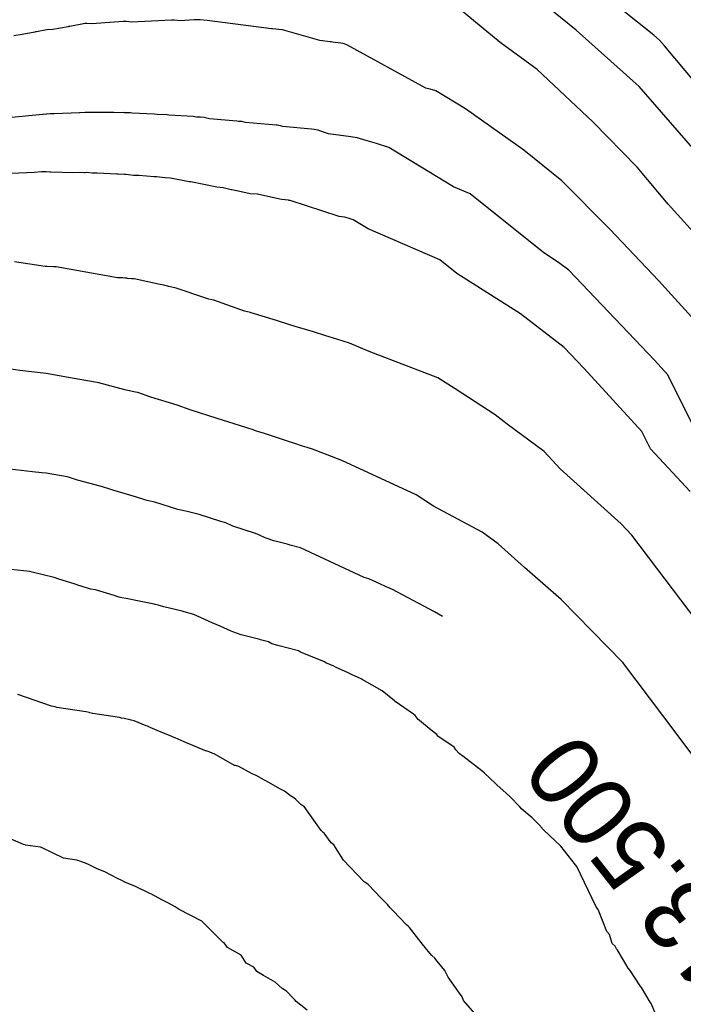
# Model space of a CAD drawing. Extents: x 158343 to 162498, y 431347 to 434500.
# Tile 241 of 248: x 159665 to 159682, y 434157 to 434182. Entities that reach past the tile are written whole.
import ezdxf

# ---------------------------------------------------------------- set-up
doc = ezdxf.new("R2010")
doc.units = 0
doc.header["$LTSCALE"] = 10
doc.header["$MEASUREMENT"] = 0
doc.layers.add('000_arcering', color=8, linetype='CONTINUOUS')
doc.layers.add('def. con-hoogtelijn (index)', color=8, linetype='CONTINUOUS')
doc.styles.add('Style-WORKING', font='WORKING.shx')

# ---------------------------------------------------------------- blocks, each defined once
blk = doc.blocks.new('bestaande hoogtelijnen')
at = {"layer": 'def. con-hoogtelijn (index)'}
for p, q in [((13.472, 114.819), (11.462, 116.425)), ((13.472, 114.819), (11.462, 116.425)), ((9.565, 114.63), (8.259, 115.71)), ((9.565, 114.63), (8.259, 115.71)), ((11.502, 114.945), (10.697, 115.588)), ((11.502, 114.945), (10.697, 115.588)), ((11.502, 114.945), (10.697, 115.588)), ((-1.82, 114.964), (-1.971, 114.958)), ((-1.82, 114.964), (-1.971, 114.958)), ((-1.82, 114.964), (-1.971, 114.958)), ((-1.429, 115.034), (-1.82, 114.964)), ((-1.429, 115.034), (-1.82, 114.964)), ((-1.429, 115.034), (-1.82, 114.964)), ((-1.416, 115.037), (-1.429, 115.034)), ((-1.416, 115.037), (-1.429, 115.034)), ((-1.416, 115.037), (-1.429, 115.034)), ((-1.385, 115.039), (-1.416, 115.037)), ((-1.385, 115.039), (-1.416, 115.037)), ((-1.385, 115.039), (-1.416, 115.037)), ((-0.992, 115.113), (-1.385, 115.039)), ((-0.992, 115.113), (-1.385, 115.039)), ((-0.992, 115.113), (-1.385, 115.039)), ((-0.957, 115.113), (-0.992, 115.113)), ((-0.957, 115.113), (-0.992, 115.113)), ((-0.957, 115.113), (-0.992, 115.113)), ((-0.823, 115.111), (-0.957, 115.113)), ((-0.823, 115.111), (-0.957, 115.113)), ((-0.823, 115.111), (-0.957, 115.113)), ((-0.028, 115.164), (-0.823, 115.111)), ((-0.028, 115.164), (-0.823, 115.111)), ((-0.028, 115.164), (-0.823, 115.111)), ((0.008, 115.164), (-0.028, 115.164)), ((0.008, 115.164), (-0.028, 115.164)), ((0.008, 115.164), (-0.028, 115.164)), ((0.045, 115.163), (0.008, 115.164)), ((0.045, 115.163), (0.008, 115.164)), ((0.045, 115.163), (0.008, 115.164)), ((0.183, 115.154), (0.045, 115.163)), ((0.183, 115.154), (0.045, 115.163)), ((0.183, 115.154), (0.045, 115.163)), ((1.205, 115.2), (0.183, 115.154)), ((1.205, 115.2), (0.183, 115.154)), ((1.205, 115.2), (0.183, 115.154)), ((1.267, 115.197), (1.205, 115.2)), ((1.267, 115.197), (1.205, 115.2)), ((1.267, 115.197), (1.205, 115.2)), ((1.421, 115.187), (1.267, 115.197)), ((1.421, 115.187), (1.267, 115.197)), ((1.421, 115.187), (1.267, 115.197)), ((1.777, 115.208), (1.421, 115.187)), ((1.777, 115.208), (1.421, 115.187)), ((1.777, 115.208), (1.421, 115.187)), ((1.88, 115.213), (1.777, 115.208)), ((1.88, 115.213), (1.777, 115.208)), ((1.88, 115.213), (1.777, 115.208)), ((1.905, 115.212), (1.88, 115.213)), ((1.905, 115.212), (1.88, 115.213)), ((1.905, 115.212), (1.88, 115.213)), ((1.928, 115.21), (1.905, 115.212)), ((1.928, 115.21), (1.905, 115.212)), ((1.928, 115.21), (1.905, 115.212)), ((2.106, 115.192), (1.928, 115.21)), ((2.106, 115.192), (1.928, 115.21)), ((2.106, 115.192), (1.928, 115.21)), ((3.745, 114.98), (2.106, 115.192)), ((3.745, 114.98), (2.106, 115.192)), ((3.745, 114.98), (2.106, 115.192)), ((3.771, 114.978), (3.745, 114.98)), ((3.771, 114.978), (3.745, 114.98)), ((3.771, 114.978), (3.745, 114.98)), ((4.019, 114.955), (3.771, 114.978)), ((4.019, 114.955), (3.771, 114.978)), ((4.019, 114.955), (3.771, 114.978)), ((-2.602, 114.84), (-2.808, 114.798)), ((-2.602, 114.84), (-2.808, 114.798)), ((-2.602, 114.84), (-2.808, 114.798)), ((-2.275, 114.899), (-2.602, 114.84)), ((-2.275, 114.899), (-2.602, 114.84)), ((-2.275, 114.899), (-2.602, 114.84)), ((-2.258, 114.901), (-2.275, 114.899)), ((-2.258, 114.901), (-2.275, 114.899)), ((-2.258, 114.901), (-2.275, 114.899)), ((-2.237, 114.903), (-2.258, 114.901)), ((-2.237, 114.903), (-2.258, 114.901)), ((-2.237, 114.903), (-2.258, 114.901)), ((-1.971, 114.958), (-2.237, 114.903)), ((-1.971, 114.958), (-2.237, 114.903)), ((-1.971, 114.958), (-2.237, 114.903)), ((4.027, 114.954), (4.019, 114.955)), ((4.027, 114.954), (4.019, 114.955)), ((4.027, 114.954), (4.019, 114.955)), ((4.973, 114.681), (4.027, 114.954)), ((4.973, 114.681), (4.027, 114.954)), ((4.973, 114.681), (4.027, 114.954)), ((13.104, 113.511), (11.502, 114.945)), ((13.104, 113.511), (11.502, 114.945)), ((13.104, 113.511), (11.502, 114.945)), ((13.618, 114.689), (13.472, 114.819)), ((13.618, 114.689), (13.472, 114.819)), ((5.237, 114.653), (4.973, 114.681)), ((5.237, 114.653), (4.973, 114.681)), ((5.237, 114.653), (4.973, 114.681)), ((5.263, 114.65), (5.237, 114.653)), ((5.263, 114.65), (5.237, 114.653)), ((5.263, 114.65), (5.237, 114.653)), ((5.297, 114.643), (5.263, 114.65)), ((5.297, 114.643), (5.263, 114.65)), ((5.297, 114.643), (5.263, 114.65)), ((5.506, 114.614), (5.297, 114.643)), ((5.506, 114.614), (5.297, 114.643)), ((5.506, 114.614), (5.297, 114.643)), ((5.565, 114.603), (5.506, 114.614)), ((5.565, 114.603), (5.506, 114.614)), ((5.565, 114.603), (5.506, 114.614)), ((5.661, 114.574), (5.565, 114.603)), ((5.661, 114.574), (5.565, 114.603)), ((5.661, 114.574), (5.565, 114.603)), ((7.676, 113.475), (5.661, 114.574)), ((7.676, 113.475), (5.661, 114.574)), ((7.676, 113.475), (5.661, 114.574)), ((10.504, 113.945), (9.565, 114.63)), ((10.504, 113.945), (9.565, 114.63)), ((13.742, 114.547), (13.618, 114.689)), ((13.742, 114.547), (13.618, 114.689)), ((17.839, 109.657), (13.742, 114.547)), ((17.839, 109.657), (13.742, 114.547)), ((11.922, 112.617), (10.504, 113.945)), ((11.922, 112.617), (10.504, 113.945)), ((7.784, 113.446), (7.676, 113.475)), ((7.784, 113.446), (7.676, 113.475)), ((7.784, 113.446), (7.676, 113.475)), ((14.465, 111.947), (13.104, 113.511)), ((14.465, 111.947), (13.104, 113.511)), ((14.465, 111.947), (13.104, 113.511)), ((7.926, 113.4), (7.784, 113.446)), ((7.926, 113.4), (7.784, 113.446)), ((7.926, 113.4), (7.784, 113.446)), ((8.678, 112.944), (7.926, 113.4)), ((8.678, 112.944), (7.926, 113.4)), ((8.678, 112.944), (7.926, 113.4)), ((-2.081, 112.803), (-2.86, 112.726)), ((-2.081, 112.803), (-2.86, 112.726)), ((-2.065, 112.803), (-2.081, 112.803)), ((-2.065, 112.803), (-2.081, 112.803)), ((-1.992, 112.812), (-2.065, 112.803)), ((-1.992, 112.812), (-2.065, 112.803)), ((-1.975, 112.811), (-1.992, 112.812)), ((-1.975, 112.811), (-1.992, 112.812)), ((-1.885, 112.817), (-1.975, 112.811)), ((-1.885, 112.817), (-1.975, 112.811)), ((-1.785, 112.814), (-1.885, 112.817)), ((-1.785, 112.814), (-1.885, 112.817)), ((-1.144, 112.845), (-1.785, 112.814)), ((-1.144, 112.845), (-1.785, 112.814)), ((-1.123, 112.844), (-1.144, 112.845)), ((-1.123, 112.844), (-1.144, 112.845)), ((-0.992, 112.853), (-1.123, 112.844)), ((-0.992, 112.853), (-1.123, 112.844)), ((-0.846, 112.855), (-0.992, 112.853)), ((-0.846, 112.855), (-0.992, 112.853)), ((-0.821, 112.853), (-0.846, 112.855)), ((-0.821, 112.853), (-0.846, 112.855)), ((-0.266, 112.85), (-0.821, 112.853)), ((-0.266, 112.85), (-0.821, 112.853)), ((-0.173, 112.846), (-0.266, 112.85)), ((-0.173, 112.846), (-0.266, 112.85)), ((-0.022, 112.848), (-0.173, 112.846)), ((-0.022, 112.848), (-0.173, 112.846)), ((0.008, 112.845), (-0.022, 112.848)), ((0.008, 112.845), (-0.022, 112.848)), ((0.161, 112.84), (0.008, 112.845)), ((0.161, 112.84), (0.008, 112.845)), ((0.197, 112.837), (0.161, 112.84)), ((0.197, 112.837), (0.161, 112.84)), ((0.761, 112.806), (0.197, 112.837)), ((0.761, 112.806), (0.197, 112.837)), ((0.835, 112.801), (0.761, 112.806)), ((0.835, 112.801), (0.761, 112.806)), ((1.091, 112.791), (0.835, 112.801)), ((1.091, 112.791), (0.835, 112.801)), ((1.134, 112.787), (1.091, 112.791)), ((1.134, 112.787), (1.091, 112.791)), ((1.749, 112.752), (1.134, 112.787)), ((1.749, 112.752), (1.134, 112.787)), ((1.841, 112.733), (1.749, 112.752)), ((1.841, 112.733), (1.749, 112.752)), ((1.941, 112.729), (1.841, 112.733)), ((1.941, 112.729), (1.841, 112.733)), ((2.034, 112.723), (1.941, 112.729)), ((2.034, 112.723), (1.941, 112.729)), ((2.166, 112.695), (2.034, 112.723)), ((2.166, 112.695), (2.034, 112.723)), ((10.162, 111.891), (8.678, 112.944)), ((10.162, 111.891), (8.678, 112.944)), ((10.162, 111.891), (8.678, 112.944)), ((2.866, 112.634), (2.166, 112.695)), ((2.866, 112.634), (2.166, 112.695)), ((2.907, 112.624), (2.866, 112.634)), ((2.907, 112.624), (2.866, 112.634)), ((2.99, 112.619), (2.907, 112.624)), ((2.99, 112.619), (2.907, 112.624)), ((3.048, 112.606), (2.99, 112.619)), ((3.048, 112.606), (2.99, 112.619)), ((3.085, 112.598), (3.048, 112.606)), ((3.085, 112.598), (3.048, 112.606)), ((3.864, 112.532), (3.085, 112.598)), ((3.864, 112.532), (3.085, 112.598)), ((3.89, 112.529), (3.864, 112.532)), ((3.89, 112.529), (3.864, 112.532)), ((4.011, 112.503), (3.89, 112.529)), ((4.011, 112.503), (3.89, 112.529)), ((4.023, 112.5), (4.011, 112.503)), ((4.023, 112.5), (4.011, 112.503)), ((4.76, 112.428), (4.023, 112.5)), ((4.76, 112.428), (4.023, 112.5)), ((13.048, 111.462), (11.922, 112.617)), ((13.048, 111.462), (11.922, 112.617)), ((4.832, 112.419), (4.76, 112.428)), ((4.832, 112.419), (4.76, 112.428)), ((4.926, 112.402), (4.832, 112.419)), ((4.926, 112.402), (4.832, 112.419)), ((5.199, 112.313), (4.926, 112.402)), ((5.199, 112.313), (4.926, 112.402)), ((5.767, 112.236), (5.199, 112.313)), ((5.767, 112.236), (5.199, 112.313)), ((5.925, 112.206), (5.767, 112.236)), ((5.925, 112.206), (5.767, 112.236)), ((6.181, 112.128), (5.925, 112.206)), ((6.181, 112.128), (5.925, 112.206)), ((6.421, 112.063), (6.181, 112.128)), ((6.421, 112.063), (6.181, 112.128)), ((6.735, 111.96), (6.421, 112.063)), ((6.735, 111.96), (6.421, 112.063)), ((8.378, 110.965), (6.735, 111.96)), ((8.378, 110.965), (6.735, 111.96)), ((11.132, 111.113), (10.162, 111.891)), ((11.132, 111.113), (10.162, 111.891)), ((11.132, 111.113), (10.162, 111.891)), ((13.837, 110.521), (13.048, 111.462)), ((13.837, 110.521), (13.048, 111.462)), ((-2.282, 111.322), (-2.875, 111.303)), ((-2.282, 111.322), (-2.875, 111.303)), ((-2.282, 111.322), (-2.875, 111.303)), ((-2.103, 111.34), (-2.282, 111.322)), ((-2.103, 111.34), (-2.282, 111.322)), ((-2.103, 111.34), (-2.282, 111.322)), ((-2.009, 111.34), (-2.103, 111.34)), ((-2.009, 111.34), (-2.103, 111.34)), ((-2.009, 111.34), (-2.103, 111.34)), ((-1.992, 111.342), (-2.009, 111.34)), ((-1.992, 111.342), (-2.009, 111.34)), ((-1.992, 111.342), (-2.009, 111.34)), ((-1.891, 111.336), (-1.992, 111.342)), ((-1.891, 111.336), (-1.992, 111.342)), ((-1.891, 111.336), (-1.992, 111.342)), ((-1.871, 111.337), (-1.891, 111.336)), ((-1.871, 111.337), (-1.891, 111.336)), ((-1.871, 111.337), (-1.891, 111.336)), ((-1.289, 111.319), (-1.871, 111.337)), ((-1.289, 111.319), (-1.871, 111.337)), ((-1.289, 111.319), (-1.871, 111.337)), ((-1.141, 111.326), (-1.289, 111.319)), ((-1.141, 111.326), (-1.289, 111.319)), ((-1.141, 111.326), (-1.289, 111.319)), ((-1.022, 111.319), (-1.141, 111.326)), ((-1.022, 111.319), (-1.141, 111.326)), ((-1.022, 111.319), (-1.141, 111.326)), ((-0.992, 111.321), (-1.022, 111.319)), ((-0.992, 111.321), (-1.022, 111.319)), ((-0.992, 111.321), (-1.022, 111.319)), ((-0.958, 111.322), (-0.992, 111.321)), ((-0.958, 111.322), (-0.992, 111.321)), ((-0.958, 111.322), (-0.992, 111.321)), ((-0.822, 111.311), (-0.958, 111.322)), ((-0.822, 111.311), (-0.958, 111.322)), ((-0.822, 111.311), (-0.958, 111.322)), ((-0.694, 111.311), (-0.822, 111.311)), ((-0.694, 111.311), (-0.822, 111.311)), ((-0.694, 111.311), (-0.822, 111.311)), ((-0.189, 111.285), (-0.694, 111.311)), ((-0.189, 111.285), (-0.694, 111.311)), ((-0.189, 111.285), (-0.694, 111.311)), ((-0.154, 111.286), (-0.189, 111.285)), ((-0.154, 111.286), (-0.189, 111.285)), ((-0.154, 111.286), (-0.189, 111.285)), ((0.008, 111.273), (-0.154, 111.286)), ((0.008, 111.273), (-0.154, 111.286)), ((0.008, 111.273), (-0.154, 111.286)), ((0.043, 111.272), (0.008, 111.273)), ((0.043, 111.272), (0.008, 111.273)), ((0.043, 111.272), (0.008, 111.273)), ((0.237, 111.253), (0.043, 111.272)), ((0.237, 111.253), (0.043, 111.272)), ((0.237, 111.253), (0.043, 111.272)), ((0.367, 111.246), (0.237, 111.253)), ((0.367, 111.246), (0.237, 111.253)), ((0.367, 111.246), (0.237, 111.253)), ((0.756, 111.218), (0.367, 111.246)), ((0.756, 111.218), (0.367, 111.246)), ((0.756, 111.218), (0.367, 111.246)), ((0.815, 111.216), (0.756, 111.218)), ((0.815, 111.216), (0.756, 111.218)), ((0.815, 111.216), (0.756, 111.218)), ((1.037, 111.193), (0.815, 111.216)), ((1.037, 111.193), (0.815, 111.216)), ((1.037, 111.193), (0.815, 111.216)), ((1.179, 111.185), (1.037, 111.193)), ((1.179, 111.185), (1.037, 111.193)), ((1.179, 111.185), (1.037, 111.193)), ((1.647, 111.092), (1.179, 111.185)), ((1.647, 111.092), (1.179, 111.185)), ((1.647, 111.092), (1.179, 111.185)), ((1.67, 111.091), (1.647, 111.092)), ((1.67, 111.091), (1.647, 111.092)), ((1.67, 111.091), (1.647, 111.092)), ((1.691, 111.089), (1.67, 111.091)), ((1.691, 111.089), (1.67, 111.091)), ((1.691, 111.089), (1.67, 111.091)), ((2.357, 110.949), (1.691, 111.089)), ((2.357, 110.949), (1.691, 111.089)), ((2.357, 110.949), (1.691, 111.089)), ((8.8, 110.783), (8.378, 110.965)), ((8.8, 110.783), (8.378, 110.965)), ((12.356, 109.881), (11.132, 111.113)), ((12.356, 109.881), (11.132, 111.113)), ((12.356, 109.881), (11.132, 111.113)), ((2.519, 110.935), (2.357, 110.949)), ((2.519, 110.935), (2.357, 110.949)), ((2.519, 110.935), (2.357, 110.949)), ((2.717, 110.888), (2.519, 110.935)), ((2.717, 110.888), (2.519, 110.935)), ((2.717, 110.888), (2.519, 110.935)), ((2.736, 110.887), (2.717, 110.888)), ((2.736, 110.887), (2.717, 110.888)), ((2.736, 110.887), (2.717, 110.888)), ((3.017, 110.824), (2.736, 110.887)), ((3.017, 110.824), (2.736, 110.887)), ((3.017, 110.824), (2.736, 110.887)), ((3.199, 110.787), (3.017, 110.824)), ((3.199, 110.787), (3.017, 110.824)), ((3.199, 110.787), (3.017, 110.824)), ((3.379, 110.772), (3.199, 110.787)), ((3.379, 110.772), (3.199, 110.787)), ((3.379, 110.772), (3.199, 110.787)), ((3.385, 110.771), (3.379, 110.772)), ((3.385, 110.771), (3.379, 110.772)), ((3.385, 110.771), (3.379, 110.772)), ((3.954, 110.647), (3.385, 110.771)), ((3.954, 110.647), (3.385, 110.771)), ((3.954, 110.647), (3.385, 110.771)), ((10.679, 109.278), (8.8, 110.783)), ((10.679, 109.278), (8.8, 110.783)), ((4.012, 110.635), (3.954, 110.647)), ((4.012, 110.635), (3.954, 110.647)), ((4.012, 110.635), (3.954, 110.647)), ((4.182, 110.618), (4.012, 110.635)), ((4.182, 110.618), (4.012, 110.635)), ((4.182, 110.618), (4.012, 110.635)), ((4.198, 110.616), (4.182, 110.618)), ((4.198, 110.616), (4.182, 110.618)), ((4.198, 110.616), (4.182, 110.618)), ((4.22, 110.612), (4.198, 110.616)), ((4.22, 110.612), (4.198, 110.616)), ((4.22, 110.612), (4.198, 110.616)), ((5.469, 110.204), (4.22, 110.612)), ((5.469, 110.204), (4.22, 110.612)), ((5.469, 110.204), (4.22, 110.612)), ((15.041, 109.187), (13.837, 110.521)), ((15.041, 109.187), (13.837, 110.521)), ((5.6, 110.186), (5.469, 110.204)), ((5.6, 110.186), (5.469, 110.204)), ((5.6, 110.186), (5.469, 110.204)), ((5.636, 110.179), (5.6, 110.186)), ((5.636, 110.179), (5.6, 110.186)), ((5.636, 110.179), (5.6, 110.186)), ((5.695, 110.161), (5.636, 110.179)), ((5.695, 110.161), (5.636, 110.179)), ((5.695, 110.161), (5.636, 110.179)), ((5.751, 110.146), (5.695, 110.161)), ((5.751, 110.146), (5.695, 110.161)), ((5.751, 110.146), (5.695, 110.161)), ((5.823, 110.122), (5.751, 110.146)), ((5.823, 110.122), (5.751, 110.146)), ((5.823, 110.122), (5.751, 110.146)), ((6.202, 109.892), (5.823, 110.122)), ((6.202, 109.892), (5.823, 110.122)), ((6.202, 109.892), (5.823, 110.122)), ((8.03, 109.106), (6.202, 109.892)), ((8.03, 109.106), (6.202, 109.892)), ((8.03, 109.106), (6.202, 109.892)), ((13.594, 108.58), (12.356, 109.881)), ((13.594, 108.58), (12.356, 109.881)), ((13.594, 108.58), (12.356, 109.881)), ((11.052, 109.04), (10.679, 109.278)), ((11.052, 109.04), (10.679, 109.278)), ((-2.018, 108.934), (-2.796, 109.054)), ((-2.018, 108.934), (-2.796, 109.054)), ((8.464, 108.759), (8.03, 109.106)), ((8.464, 108.759), (8.03, 109.106)), ((8.464, 108.759), (8.03, 109.106)), ((11.308, 108.843), (11.052, 109.04)), ((11.308, 108.843), (11.052, 109.04)), ((-1.992, 108.934), (-2.018, 108.934)), ((-1.992, 108.934), (-2.018, 108.934)), ((-1.964, 108.932), (-1.992, 108.934)), ((-1.964, 108.932), (-1.992, 108.934)), ((-1.803, 108.927), (-1.964, 108.932)), ((-1.803, 108.927), (-1.964, 108.932)), ((-1.77, 108.925), (-1.803, 108.927)), ((-1.77, 108.925), (-1.803, 108.927)), ((-1.732, 108.923), (-1.77, 108.925)), ((-1.732, 108.923), (-1.77, 108.925)), ((-0.174, 108.65), (-1.732, 108.923)), ((-0.174, 108.65), (-1.732, 108.923)), ((10.082, 107.729), (8.464, 108.759)), ((10.082, 107.729), (8.464, 108.759)), ((10.082, 107.729), (8.464, 108.759)), ((13.487, 106.552), (11.308, 108.843)), ((13.487, 106.552), (11.308, 108.843)), ((-0.034, 108.643), (-0.174, 108.65)), ((-0.034, 108.643), (-0.174, 108.65)), ((0.011, 108.64), (-0.034, 108.643)), ((0.011, 108.64), (-0.034, 108.643)), ((0.064, 108.635), (0.011, 108.64)), ((0.064, 108.635), (0.011, 108.64)), ((0.079, 108.632), (0.064, 108.635)), ((0.079, 108.632), (0.064, 108.635)), ((0.186, 108.624), (0.079, 108.632)), ((0.186, 108.624), (0.079, 108.632)), ((0.248, 108.618), (0.186, 108.624)), ((0.248, 108.618), (0.186, 108.624)), ((0.874, 108.483), (0.248, 108.618)), ((0.874, 108.483), (0.248, 108.618)), ((1.003, 108.458), (0.874, 108.483)), ((1.003, 108.458), (0.874, 108.483)), ((1.137, 108.425), (1.003, 108.458)), ((1.137, 108.425), (1.003, 108.458)), ((14.675, 107.383), (13.594, 108.58)), ((14.675, 107.383), (13.594, 108.58)), ((14.675, 107.383), (13.594, 108.58)), ((1.321, 108.387), (1.137, 108.425)), ((1.321, 108.387), (1.137, 108.425)), ((2.098, 108.117), (1.321, 108.387)), ((2.098, 108.117), (1.321, 108.387)), ((2.153, 108.104), (2.098, 108.117)), ((2.153, 108.104), (2.098, 108.117)), ((2.23, 108.087), (2.153, 108.104)), ((2.23, 108.087), (2.153, 108.104)), ((2.28, 108.077), (2.23, 108.087)), ((2.28, 108.077), (2.23, 108.087)), ((3.058, 107.798), (2.28, 108.077)), ((3.058, 107.798), (2.28, 108.077)), ((3.214, 107.763), (3.058, 107.798)), ((3.214, 107.763), (3.058, 107.798)), ((3.23, 107.76), (3.214, 107.763)), ((3.23, 107.76), (3.214, 107.763)), ((3.873, 107.563), (3.23, 107.76)), ((3.873, 107.563), (3.23, 107.76)), ((11.191, 106.873), (10.082, 107.729)), ((11.191, 106.873), (10.082, 107.729)), ((11.191, 106.873), (10.082, 107.729)), ((4.215, 107.451), (3.873, 107.563)), ((4.215, 107.451), (3.873, 107.563)), ((4.351, 107.407), (4.215, 107.451)), ((4.351, 107.407), (4.215, 107.451)), ((4.607, 107.329), (4.351, 107.407)), ((4.607, 107.329), (4.351, 107.407)), ((4.812, 107.269), (4.607, 107.329)), ((4.812, 107.269), (4.607, 107.329)), ((5.128, 107.169), (4.812, 107.269)), ((5.128, 107.169), (4.812, 107.269)), ((5.408, 107.087), (5.128, 107.169)), ((5.408, 107.087), (5.128, 107.169)), ((5.729, 106.985), (5.408, 107.087)), ((5.729, 106.985), (5.408, 107.087)), ((6.229, 106.77), (5.729, 106.985)), ((6.229, 106.77), (5.729, 106.985)), ((7.974, 106.106), (6.229, 106.77)), ((7.974, 106.106), (6.229, 106.77)), ((11.694, 106.345), (11.191, 106.873)), ((11.694, 106.345), (11.191, 106.873)), ((11.694, 106.345), (11.191, 106.873)), ((13.827, 106.181), (13.487, 106.552)), ((13.827, 106.181), (13.487, 106.552)), ((-2.659, 106.286), (-2.992, 106.337)), ((-2.659, 106.286), (-2.992, 106.337)), ((-2.659, 106.286), (-2.992, 106.337)), ((-1.992, 106.21), (-2.659, 106.286)), ((-1.992, 106.21), (-2.659, 106.286)), ((-1.992, 106.21), (-2.659, 106.286)), ((-1.324, 106.094), (-1.992, 106.21)), ((-1.324, 106.094), (-1.992, 106.21)), ((-1.324, 106.094), (-1.992, 106.21)), ((13.168, 104.739), (11.694, 106.345)), ((13.168, 104.739), (11.694, 106.345)), ((13.168, 104.739), (11.694, 106.345)), ((-0.694, 105.983), (-1.324, 106.094)), ((-0.694, 105.983), (-1.324, 106.094)), ((-0.694, 105.983), (-1.324, 106.094)), ((-0.657, 105.976), (-0.694, 105.983)), ((-0.657, 105.976), (-0.694, 105.983)), ((-0.657, 105.976), (-0.694, 105.983)), ((-0.651, 105.975), (-0.657, 105.976)), ((-0.651, 105.975), (-0.657, 105.976)), ((-0.651, 105.975), (-0.657, 105.976)), ((0.016, 105.798), (-0.651, 105.975)), ((0.016, 105.798), (-0.651, 105.975)), ((0.016, 105.798), (-0.651, 105.975)), ((8.416, 105.824), (7.974, 106.106)), ((8.416, 105.824), (7.974, 106.106)), ((14.787, 104.251), (13.827, 106.181)), ((14.787, 104.251), (13.827, 106.181)), ((0.284, 105.74), (0.016, 105.798)), ((0.284, 105.74), (0.016, 105.798)), ((0.284, 105.74), (0.016, 105.798)), ((0.341, 105.726), (0.284, 105.74)), ((0.341, 105.726), (0.284, 105.74)), ((0.341, 105.726), (0.284, 105.74)), ((0.675, 105.611), (0.341, 105.726)), ((0.675, 105.611), (0.341, 105.726)), ((0.675, 105.611), (0.341, 105.726)), ((9.439, 105.162), (8.416, 105.824)), ((9.439, 105.162), (8.416, 105.824)), ((1.341, 105.409), (0.675, 105.611)), ((1.341, 105.409), (0.675, 105.611)), ((1.341, 105.409), (0.675, 105.611)), ((1.675, 105.289), (1.341, 105.409)), ((1.675, 105.289), (1.341, 105.409)), ((1.675, 105.289), (1.341, 105.409)), ((2.362, 105.066), (1.675, 105.289)), ((2.362, 105.066), (1.675, 105.289)), ((2.362, 105.066), (1.675, 105.289)), ((2.637, 104.981), (2.362, 105.066)), ((2.637, 104.981), (2.362, 105.066)), ((2.637, 104.981), (2.362, 105.066)), ((3.283, 104.776), (2.637, 104.981)), ((3.283, 104.776), (2.637, 104.981)), ((3.283, 104.776), (2.637, 104.981)), ((9.742, 104.928), (9.439, 105.162)), ((9.742, 104.928), (9.439, 105.162)), ((3.341, 104.757), (3.283, 104.776)), ((3.341, 104.757), (3.283, 104.776)), ((3.341, 104.757), (3.283, 104.776)), ((3.452, 104.724), (3.341, 104.757)), ((3.452, 104.724), (3.341, 104.757)), ((3.452, 104.724), (3.341, 104.757)), ((3.539, 104.698), (3.452, 104.724)), ((3.539, 104.698), (3.452, 104.724)), ((3.539, 104.698), (3.452, 104.724)), ((4.206, 104.475), (3.539, 104.698)), ((4.206, 104.475), (3.539, 104.698)), ((4.206, 104.475), (3.539, 104.698)), ((10.686, 104.229), (9.742, 104.928)), ((10.686, 104.229), (9.742, 104.928)), ((13.389, 104.294), (13.168, 104.739)), ((13.389, 104.294), (13.168, 104.739)), ((13.389, 104.294), (13.168, 104.739)), ((4.341, 104.432), (4.206, 104.475)), ((4.341, 104.432), (4.206, 104.475)), ((4.341, 104.432), (4.206, 104.475)), ((4.533, 104.365), (4.341, 104.432)), ((4.533, 104.365), (4.341, 104.432)), ((4.533, 104.365), (4.341, 104.432)), ((4.653, 104.33), (4.533, 104.365)), ((4.653, 104.33), (4.533, 104.365)), ((4.653, 104.33), (4.533, 104.365)), ((4.79, 104.286), (4.653, 104.33)), ((4.79, 104.286), (4.653, 104.33)), ((4.79, 104.286), (4.653, 104.33)), ((5.538, 104.001), (4.79, 104.286)), ((5.538, 104.001), (4.79, 104.286)), ((5.538, 104.001), (4.79, 104.286)), ((11.089, 103.79), (10.686, 104.229)), ((11.089, 103.79), (10.686, 104.229)), ((14.4, 103.208), (13.389, 104.294)), ((14.4, 103.208), (13.389, 104.294)), ((14.4, 103.208), (13.389, 104.294)), ((7.428, 103.123), (5.538, 104.001)), ((7.428, 103.123), (5.538, 104.001)), ((7.428, 103.123), (5.538, 104.001)), ((-2.338, 103.714), (-2.909, 103.779)), ((-2.338, 103.714), (-2.909, 103.779)), ((-2.098, 103.69), (-2.338, 103.714)), ((-2.098, 103.69), (-2.338, 103.714)), ((12.646, 102.386), (11.089, 103.79)), ((12.646, 102.386), (11.089, 103.79)), ((-1.992, 103.676), (-2.098, 103.69)), ((-1.992, 103.676), (-2.098, 103.69)), ((-1.452, 103.582), (-1.992, 103.676)), ((-1.452, 103.582), (-1.992, 103.676)), ((-1.42, 103.576), (-1.452, 103.582)), ((-1.42, 103.576), (-1.452, 103.582)), ((-1.245, 103.52), (-1.42, 103.576)), ((-1.245, 103.52), (-1.42, 103.576)), ((-1.187, 103.501), (-1.245, 103.52)), ((-1.187, 103.501), (-1.245, 103.52)), ((-0.615, 103.349), (-1.187, 103.501)), ((-0.615, 103.349), (-1.187, 103.501)), ((-0.42, 103.289), (-0.615, 103.349)), ((-0.42, 103.289), (-0.615, 103.349)), ((-0.289, 103.247), (-0.42, 103.289)), ((-0.289, 103.247), (-0.42, 103.289)), ((0.283, 103.074), (-0.289, 103.247)), ((0.283, 103.074), (-0.289, 103.247)), ((0.519, 103.002), (0.283, 103.074)), ((0.519, 103.002), (0.283, 103.074)), ((0.58, 102.983), (0.519, 103.002)), ((0.58, 102.983), (0.519, 103.002)), ((0.613, 102.975), (0.58, 102.983)), ((0.613, 102.975), (0.58, 102.983)), ((0.777, 102.942), (0.613, 102.975)), ((0.777, 102.942), (0.613, 102.975)), ((1.366, 102.751), (0.777, 102.942)), ((1.366, 102.751), (0.777, 102.942)), ((7.866, 102.839), (7.428, 103.123)), ((7.866, 102.839), (7.428, 103.123)), ((7.866, 102.839), (7.428, 103.123)), ((1.556, 102.709), (1.366, 102.751)), ((1.556, 102.709), (1.366, 102.751)), ((1.597, 102.699), (1.556, 102.709)), ((1.597, 102.699), (1.556, 102.709)), ((1.666, 102.682), (1.597, 102.699)), ((1.666, 102.682), (1.597, 102.699)), ((9.109, 102.175), (7.866, 102.839)), ((9.109, 102.175), (7.866, 102.839)), ((9.109, 102.175), (7.866, 102.839)), ((1.902, 102.627), (1.666, 102.682)), ((1.902, 102.627), (1.666, 102.682)), ((2.456, 102.451), (1.902, 102.627)), ((2.456, 102.451), (1.902, 102.627)), ((2.58, 102.417), (2.456, 102.451)), ((2.58, 102.417), (2.456, 102.451)), ((2.764, 102.331), (2.58, 102.417)), ((2.764, 102.331), (2.58, 102.417)), ((3.336, 102.139), (2.764, 102.331)), ((3.336, 102.139), (2.764, 102.331)), ((12.91, 102.102), (12.646, 102.386)), ((12.91, 102.102), (12.646, 102.386)), ((3.438, 102.096), (3.336, 102.139)), ((3.438, 102.096), (3.336, 102.139)), ((3.58, 102.033), (3.438, 102.096)), ((3.58, 102.033), (3.438, 102.096)), ((3.639, 102.014), (3.58, 102.033)), ((3.639, 102.014), (3.58, 102.033)), ((3.803, 101.957), (3.639, 102.014)), ((3.803, 101.957), (3.639, 102.014)), ((4.044, 101.897), (3.803, 101.957)), ((4.044, 101.897), (3.803, 101.957)), ((9.513, 101.876), (9.109, 102.175)), ((9.513, 101.876), (9.109, 102.175)), ((9.513, 101.876), (9.109, 102.175)), ((15.293, 98.956), (12.91, 102.102)), ((15.293, 98.956), (12.91, 102.102)), ((4.146, 101.871), (4.044, 101.897)), ((4.146, 101.871), (4.044, 101.897)), ((4.22, 101.85), (4.146, 101.871)), ((4.22, 101.85), (4.146, 101.871)), ((4.483, 101.78), (4.22, 101.85)), ((4.483, 101.78), (4.22, 101.85)), ((6.103, 101.027), (4.483, 101.78)), ((6.103, 101.027), (4.483, 101.78)), ((10.18, 101.274), (9.513, 101.876)), ((10.18, 101.274), (9.513, 101.876)), ((10.18, 101.274), (9.513, 101.876)), ((-2.404, 101.178), (-2.885, 101.225)), ((-2.404, 101.178), (-2.885, 101.225)), ((-2.404, 101.178), (-2.885, 101.225)), ((11.118, 100.462), (10.18, 101.274)), ((11.118, 100.462), (10.18, 101.274)), ((11.118, 100.462), (10.18, 101.274)), ((-2.346, 101.159), (-2.404, 101.178)), ((-2.346, 101.159), (-2.404, 101.178)), ((-2.346, 101.159), (-2.404, 101.178)), ((-1.784, 101.02), (-2.346, 101.159)), ((-1.784, 101.02), (-2.346, 101.159)), ((-1.784, 101.02), (-2.346, 101.159)), ((-1.667, 100.981), (-1.784, 101.02)), ((-1.667, 100.981), (-1.784, 101.02)), ((-1.667, 100.981), (-1.784, 101.02)), ((-1.278, 100.863), (-1.667, 100.981)), ((-1.278, 100.863), (-1.667, 100.981)), ((-1.278, 100.863), (-1.667, 100.981)), ((6.221, 100.992), (6.103, 101.027)), ((6.221, 100.992), (6.103, 101.027)), ((6.406, 100.901), (6.221, 100.992)), ((6.406, 100.901), (6.221, 100.992)), ((-1.135, 100.814), (-1.278, 100.863)), ((-1.135, 100.814), (-1.278, 100.863)), ((-1.135, 100.814), (-1.278, 100.863)), ((-1.12, 100.811), (-1.135, 100.814)), ((-1.12, 100.811), (-1.135, 100.814)), ((-1.12, 100.811), (-1.135, 100.814)), ((-0.857, 100.725), (-1.12, 100.811)), ((-0.857, 100.725), (-1.12, 100.811)), ((-0.857, 100.725), (-1.12, 100.811)), ((-0.732, 100.707), (-0.857, 100.725)), ((-0.732, 100.707), (-0.857, 100.725)), ((-0.732, 100.707), (-0.857, 100.725)), ((-0.259, 100.563), (-0.732, 100.707)), ((-0.259, 100.563), (-0.732, 100.707)), ((-0.259, 100.563), (-0.732, 100.707)), ((6.506, 100.859), (6.406, 100.901)), ((6.506, 100.859), (6.406, 100.901)), ((6.649, 100.795), (6.506, 100.859)), ((6.649, 100.795), (6.506, 100.859)), ((6.702, 100.769), (6.649, 100.795)), ((6.702, 100.769), (6.649, 100.795)), ((6.824, 100.716), (6.702, 100.769)), ((6.824, 100.716), (6.702, 100.769)), ((7.889, 100.147), (6.824, 100.716)), ((7.889, 100.147), (6.824, 100.716)), ((-0.139, 100.526), (-0.259, 100.563)), ((-0.139, 100.526), (-0.259, 100.563)), ((-0.139, 100.526), (-0.259, 100.563)), ((-0.129, 100.524), (-0.139, 100.526)), ((-0.129, 100.524), (-0.139, 100.526)), ((-0.129, 100.524), (-0.139, 100.526)), ((-0.062, 100.508), (-0.129, 100.524)), ((-0.062, 100.508), (-0.129, 100.524)), ((-0.062, 100.508), (-0.129, 100.524)), ((0.051, 100.49), (-0.062, 100.508)), ((0.051, 100.49), (-0.062, 100.508)), ((0.051, 100.49), (-0.062, 100.508)), ((0.379, 100.424), (0.051, 100.49)), ((0.379, 100.424), (0.051, 100.49)), ((0.379, 100.424), (0.051, 100.49)), ((12.682, 98.859), (11.118, 100.462)), ((12.682, 98.859), (11.118, 100.462)), ((12.682, 98.859), (11.118, 100.462)), ((0.759, 100.341), (0.379, 100.424)), ((0.759, 100.341), (0.379, 100.424)), ((0.759, 100.341), (0.379, 100.424)), ((0.782, 100.336), (0.759, 100.341)), ((0.782, 100.336), (0.759, 100.341)), ((0.782, 100.336), (0.759, 100.341)), ((0.865, 100.316), (0.782, 100.336)), ((0.865, 100.316), (0.782, 100.336)), ((0.865, 100.316), (0.782, 100.336)), ((1.003, 100.281), (0.865, 100.316)), ((1.003, 100.281), (0.865, 100.316)), ((1.003, 100.281), (0.865, 100.316)), ((1.475, 100.171), (1.003, 100.281)), ((1.475, 100.171), (1.003, 100.281)), ((1.475, 100.171), (1.003, 100.281)), ((1.525, 100.15), (1.475, 100.171)), ((1.525, 100.15), (1.475, 100.171)), ((1.525, 100.15), (1.475, 100.171)), ((1.772, 100.082), (1.525, 100.15)), ((1.772, 100.082), (1.525, 100.15)), ((1.772, 100.082), (1.525, 100.15)), ((2.142, 99.91), (1.772, 100.082)), ((2.142, 99.91), (1.772, 100.082)), ((2.142, 99.91), (1.772, 100.082)), ((8.097, 100.028), (7.889, 100.147)), ((8.097, 100.028), (7.889, 100.147)), ((2.172, 99.897), (2.142, 99.91)), ((2.172, 99.897), (2.142, 99.91)), ((2.172, 99.897), (2.142, 99.91)), ((2.235, 99.871), (2.172, 99.897)), ((2.235, 99.871), (2.172, 99.897)), ((2.235, 99.871), (2.172, 99.897)), ((2.44, 99.784), (2.235, 99.871)), ((2.44, 99.784), (2.235, 99.871)), ((2.44, 99.784), (2.235, 99.871)), ((2.722, 99.659), (2.44, 99.784)), ((2.722, 99.659), (2.44, 99.784)), ((2.722, 99.659), (2.44, 99.784)), ((2.76, 99.643), (2.722, 99.659)), ((2.76, 99.643), (2.722, 99.659)), ((2.76, 99.643), (2.722, 99.659)), ((2.851, 99.605), (2.76, 99.643)), ((2.851, 99.605), (2.76, 99.643)), ((2.851, 99.605), (2.76, 99.643)), ((2.97, 99.566), (2.851, 99.605)), ((2.97, 99.566), (2.851, 99.605)), ((2.97, 99.566), (2.851, 99.605)), ((3.452, 99.447), (2.97, 99.566)), ((3.452, 99.447), (2.97, 99.566)), ((3.452, 99.447), (2.97, 99.566)), ((3.467, 99.44), (3.452, 99.447)), ((3.467, 99.44), (3.452, 99.447)), ((3.467, 99.44), (3.452, 99.447)), ((3.669, 99.387), (3.467, 99.44)), ((3.669, 99.387), (3.467, 99.44)), ((3.669, 99.387), (3.467, 99.44)), ((3.756, 99.338), (3.669, 99.387)), ((3.756, 99.338), (3.669, 99.387)), ((3.756, 99.338), (3.669, 99.387)), ((3.904, 99.297), (3.756, 99.338)), ((3.904, 99.297), (3.756, 99.338)), ((3.904, 99.297), (3.756, 99.338)), ((4.431, 99.156), (3.904, 99.297)), ((4.431, 99.156), (3.904, 99.297)), ((4.431, 99.156), (3.904, 99.297)), ((4.487, 99.125), (4.431, 99.156)), ((4.487, 99.125), (4.431, 99.156)), ((4.487, 99.125), (4.431, 99.156)), ((5.093, 98.874), (4.487, 99.125)), ((5.093, 98.874), (4.487, 99.125)), ((5.093, 98.874), (4.487, 99.125)), ((5.128, 98.853), (5.093, 98.874)), ((5.128, 98.853), (5.093, 98.874)), ((5.128, 98.853), (5.093, 98.874)), ((5.329, 98.768), (5.128, 98.853)), ((5.329, 98.768), (5.128, 98.853)), ((5.329, 98.768), (5.128, 98.853)), ((5.391, 98.733), (5.329, 98.768)), ((5.391, 98.733), (5.329, 98.768)), ((5.391, 98.733), (5.329, 98.768)), ((5.677, 98.605), (5.391, 98.733)), ((5.677, 98.605), (5.391, 98.733)), ((5.677, 98.605), (5.391, 98.733)), ((13.703, 97.511), (12.682, 98.859)), ((13.703, 97.511), (12.682, 98.859)), ((13.703, 97.511), (12.682, 98.859)), ((5.783, 98.553), (5.677, 98.605)), ((5.783, 98.553), (5.677, 98.605)), ((5.783, 98.553), (5.677, 98.605)), ((6.027, 98.447), (5.783, 98.553)), ((6.027, 98.447), (5.783, 98.553)), ((6.027, 98.447), (5.783, 98.553)), ((6.052, 98.427), (6.027, 98.447)), ((6.052, 98.427), (6.027, 98.447)), ((6.052, 98.427), (6.027, 98.447)), ((6.559, 98.137), (6.052, 98.427)), ((6.559, 98.137), (6.052, 98.427)), ((6.559, 98.137), (6.052, 98.427)), ((-1.849, 97.751), (-2.706, 98.046)), ((-1.849, 97.751), (-2.706, 98.046)), ((6.876, 97.887), (6.559, 98.137)), ((6.876, 97.887), (6.559, 98.137)), ((6.876, 97.887), (6.559, 98.137)), ((-1.763, 97.734), (-1.849, 97.751)), ((-1.763, 97.734), (-1.849, 97.751)), ((-1.719, 97.72), (-1.763, 97.734)), ((-1.719, 97.72), (-1.763, 97.734)), ((-0.973, 97.609), (-1.719, 97.72)), ((-0.973, 97.609), (-1.719, 97.72)), ((6.896, 97.866), (6.876, 97.887)), ((6.896, 97.866), (6.876, 97.887)), ((6.896, 97.866), (6.876, 97.887)), ((7.362, 97.549), (6.896, 97.866)), ((7.362, 97.549), (6.896, 97.866)), ((7.362, 97.549), (6.896, 97.866)), ((-0.894, 97.586), (-0.973, 97.609)), ((-0.894, 97.586), (-0.973, 97.609)), ((-0.874, 97.579), (-0.894, 97.586)), ((-0.874, 97.579), (-0.894, 97.586)), ((-0.813, 97.568), (-0.874, 97.579)), ((-0.813, 97.568), (-0.874, 97.579)), ((-0.802, 97.565), (-0.813, 97.568)), ((-0.802, 97.565), (-0.813, 97.568)), ((-0.123, 97.459), (-0.802, 97.565)), ((-0.123, 97.459), (-0.802, 97.565)), ((-0.069, 97.448), (-0.123, 97.459)), ((-0.069, 97.448), (-0.123, 97.459)), ((-0.005, 97.434), (-0.069, 97.448)), ((-0.005, 97.434), (-0.069, 97.448)), ((0.137, 97.404), (-0.005, 97.434)), ((0.137, 97.404), (-0.005, 97.434)), ((7.403, 97.515), (7.362, 97.549)), ((7.403, 97.515), (7.362, 97.549)), ((7.403, 97.515), (7.362, 97.549)), ((7.475, 97.414), (7.403, 97.515)), ((7.475, 97.414), (7.403, 97.515)), ((7.475, 97.414), (7.403, 97.515)), ((14.782, 96.082), (13.703, 97.511)), ((14.782, 96.082), (13.703, 97.511)), ((14.782, 96.082), (13.703, 97.511)), ((0.151, 97.401), (0.137, 97.404)), ((0.151, 97.401), (0.137, 97.404)), ((0.174, 97.395), (0.151, 97.401)), ((0.174, 97.395), (0.151, 97.401)), ((0.253, 97.377), (0.174, 97.395)), ((0.253, 97.377), (0.174, 97.395)), ((0.553, 97.249), (0.253, 97.377)), ((0.553, 97.249), (0.253, 97.377)), ((0.594, 97.238), (0.553, 97.249)), ((0.594, 97.238), (0.553, 97.249)), ((0.655, 97.209), (0.594, 97.238)), ((0.655, 97.209), (0.594, 97.238)), ((0.834, 97.13), (0.655, 97.209)), ((0.834, 97.13), (0.655, 97.209)), ((7.509, 97.389), (7.475, 97.414)), ((7.509, 97.389), (7.475, 97.414)), ((7.509, 97.389), (7.475, 97.414)), ((7.812, 97.144), (7.509, 97.389)), ((7.812, 97.144), (7.509, 97.389)), ((7.812, 97.144), (7.509, 97.389)), ((1.213, 96.977), (0.834, 97.13)), ((1.213, 96.977), (0.834, 97.13)), ((1.247, 96.963), (1.213, 96.977)), ((1.247, 96.963), (1.213, 96.977)), ((1.294, 96.942), (1.247, 96.963)), ((1.294, 96.942), (1.247, 96.963)), ((1.519, 96.842), (1.294, 96.942)), ((1.519, 96.842), (1.294, 96.942)), ((7.95, 97.031), (7.812, 97.144)), ((7.95, 97.031), (7.812, 97.144)), ((7.95, 97.031), (7.812, 97.144)), ((7.979, 96.989), (7.95, 97.031)), ((7.979, 96.989), (7.95, 97.031)), ((7.979, 96.989), (7.95, 97.031)), ((8.395, 96.704), (7.979, 96.989)), ((8.395, 96.704), (7.979, 96.989)), ((8.395, 96.704), (7.979, 96.989)), ((2.063, 96.616), (1.519, 96.842)), ((2.063, 96.616), (1.519, 96.842)), ((8.437, 96.638), (8.395, 96.704)), ((8.437, 96.638), (8.395, 96.704)), ((8.437, 96.638), (8.395, 96.704)), ((2.083, 96.61), (2.063, 96.616)), ((2.083, 96.61), (2.063, 96.616)), ((2.163, 96.59), (2.083, 96.61)), ((2.163, 96.59), (2.083, 96.61)), ((2.251, 96.547), (2.163, 96.59)), ((2.251, 96.547), (2.163, 96.59)), ((2.285, 96.538), (2.251, 96.547)), ((2.285, 96.538), (2.251, 96.547)), ((2.805, 96.244), (2.285, 96.538)), ((2.805, 96.244), (2.285, 96.538)), ((8.524, 96.547), (8.437, 96.638)), ((8.524, 96.547), (8.437, 96.638)), ((8.524, 96.547), (8.437, 96.638)), ((8.613, 96.481), (8.524, 96.547)), ((8.613, 96.481), (8.524, 96.547)), ((8.613, 96.481), (8.524, 96.547)), ((9.099, 96.109), (8.613, 96.481)), ((9.099, 96.109), (8.613, 96.481)), ((9.099, 96.109), (8.613, 96.481)), ((2.83, 96.237), (2.805, 96.244)), ((2.83, 96.237), (2.805, 96.244)), ((2.918, 96.214), (2.83, 96.237)), ((2.918, 96.214), (2.83, 96.237)), ((3.255, 96.03), (2.918, 96.214)), ((3.255, 96.03), (2.918, 96.214)), ((3.356, 95.988), (3.255, 96.03)), ((3.356, 95.988), (3.255, 96.03)), ((3.567, 95.864), (3.356, 95.988)), ((3.567, 95.864), (3.356, 95.988)), ((9.154, 96.051), (9.099, 96.109)), ((9.154, 96.051), (9.099, 96.109)), ((9.154, 96.051), (9.099, 96.109)), ((9.601, 95.642), (9.154, 96.051)), ((9.601, 95.642), (9.154, 96.051)), ((9.601, 95.642), (9.154, 96.051)), ((3.601, 95.85), (3.567, 95.864)), ((3.601, 95.85), (3.567, 95.864)), ((3.974, 95.638), (3.601, 95.85)), ((3.974, 95.638), (3.601, 95.85)), ((4.022, 95.616), (3.974, 95.638)), ((4.022, 95.616), (3.974, 95.638)), ((4.039, 95.608), (4.022, 95.616)), ((4.039, 95.608), (4.022, 95.616)), ((4.08, 95.59), (4.039, 95.608)), ((4.08, 95.59), (4.039, 95.608)), ((4.23, 95.468), (4.08, 95.59)), ((4.23, 95.468), (4.08, 95.59)), ((4.315, 95.42), (4.23, 95.468)), ((4.315, 95.42), (4.23, 95.468)), ((9.616, 95.627), (9.601, 95.642)), ((9.616, 95.627), (9.601, 95.642)), ((9.616, 95.627), (9.601, 95.642)), ((9.628, 95.612), (9.616, 95.627)), ((9.628, 95.612), (9.616, 95.627)), ((9.628, 95.612), (9.616, 95.627)), ((9.816, 95.447), (9.628, 95.612)), ((9.816, 95.447), (9.628, 95.612)), ((9.816, 95.447), (9.628, 95.612)), ((10.061, 95.187), (9.816, 95.447)), ((10.061, 95.187), (9.816, 95.447)), ((10.061, 95.187), (9.816, 95.447)), ((4.367, 95.378), (4.315, 95.42)), ((4.367, 95.378), (4.315, 95.42)), ((4.489, 95.253), (4.367, 95.378)), ((4.489, 95.253), (4.367, 95.378)), ((4.567, 95.2), (4.489, 95.253)), ((4.567, 95.2), (4.489, 95.253)), ((4.574, 95.195), (4.567, 95.2)), ((4.574, 95.195), (4.567, 95.2)), ((5.008, 94.585), (4.574, 95.195)), ((5.008, 94.585), (4.574, 95.195)), ((10.117, 95.128), (10.061, 95.187)), ((10.117, 95.128), (10.061, 95.187)), ((10.117, 95.128), (10.061, 95.187)), ((10.377, 94.906), (10.117, 95.128)), ((10.377, 94.906), (10.117, 95.128)), ((10.377, 94.906), (10.117, 95.128)), ((10.569, 94.722), (10.377, 94.906)), ((10.569, 94.722), (10.377, 94.906)), ((10.569, 94.722), (10.377, 94.906)), ((10.629, 94.647), (10.569, 94.722)), ((10.629, 94.647), (10.569, 94.722)), ((10.629, 94.647), (10.569, 94.722)), ((-2.563, 94.228), (-3.135, 94.48)), ((-2.563, 94.228), (-3.135, 94.48)), ((-2.563, 94.228), (-3.135, 94.48)), ((5.014, 94.58), (5.008, 94.585)), ((5.014, 94.58), (5.008, 94.585)), ((5.064, 94.54), (5.014, 94.58)), ((5.064, 94.54), (5.014, 94.58)), ((5.087, 94.521), (5.064, 94.54)), ((5.087, 94.521), (5.064, 94.54)), ((5.26, 94.271), (5.087, 94.521)), ((5.26, 94.271), (5.087, 94.521)), ((10.632, 94.643), (10.629, 94.647)), ((10.632, 94.643), (10.629, 94.647)), ((10.632, 94.643), (10.629, 94.647)), ((10.635, 94.639), (10.632, 94.643)), ((10.635, 94.639), (10.632, 94.643)), ((10.635, 94.639), (10.632, 94.643)), ((10.664, 94.604), (10.635, 94.639)), ((10.664, 94.604), (10.635, 94.639)), ((10.664, 94.604), (10.635, 94.639)), ((11.108, 94.191), (10.664, 94.604)), ((11.108, 94.191), (10.664, 94.604)), ((11.108, 94.191), (10.664, 94.604)), ((-2.52, 94.22), (-2.563, 94.228)), ((-2.52, 94.22), (-2.563, 94.228)), ((-2.52, 94.22), (-2.563, 94.228)), ((-2.51, 94.215), (-2.52, 94.22)), ((-2.51, 94.215), (-2.52, 94.22)), ((-2.51, 94.215), (-2.52, 94.22)), ((-2.136, 94.16), (-2.51, 94.215)), ((-2.136, 94.16), (-2.51, 94.215)), ((-2.136, 94.16), (-2.51, 94.215)), ((5.33, 94.223), (5.26, 94.271)), ((5.33, 94.223), (5.26, 94.271)), ((5.58, 93.83), (5.33, 94.223)), ((5.58, 93.83), (5.33, 94.223)), ((11.485, 93.711), (11.108, 94.191)), ((11.485, 93.711), (11.108, 94.191)), ((11.485, 93.711), (11.108, 94.191)), ((-2.106, 94.154), (-2.136, 94.16)), ((-2.106, 94.154), (-2.136, 94.16)), ((-2.106, 94.154), (-2.136, 94.16)), ((-1.545, 93.885), (-2.106, 94.154)), ((-1.545, 93.885), (-2.106, 94.154)), ((-1.545, 93.885), (-2.106, 94.154)), ((-1.206, 93.832), (-1.545, 93.885)), ((-1.206, 93.832), (-1.545, 93.885)), ((-1.206, 93.832), (-1.545, 93.885)), ((-0.985, 93.754), (-1.206, 93.832)), ((-0.985, 93.754), (-1.206, 93.832)), ((-0.985, 93.754), (-1.206, 93.832)), ((-0.896, 93.714), (-0.985, 93.754)), ((-0.896, 93.714), (-0.985, 93.754)), ((-0.896, 93.714), (-0.985, 93.754)), ((-0.687, 93.609), (-0.896, 93.714)), ((-0.687, 93.609), (-0.896, 93.714)), ((-0.687, 93.609), (-0.896, 93.714)), ((6.105, 93.284), (5.58, 93.83)), ((6.105, 93.284), (5.58, 93.83)), ((11.518, 93.672), (11.485, 93.711)), ((11.518, 93.672), (11.485, 93.711)), ((11.518, 93.672), (11.485, 93.711)), ((-0.498, 93.533), (-0.687, 93.609)), ((-0.498, 93.533), (-0.687, 93.609)), ((-0.498, 93.533), (-0.687, 93.609)), ((-0.174, 93.364), (-0.498, 93.533)), ((-0.174, 93.364), (-0.498, 93.533)), ((-0.174, 93.364), (-0.498, 93.533)), ((12, 92.659), (11.518, 93.672)), ((12, 92.659), (11.518, 93.672)), ((12, 92.659), (11.518, 93.672)), ((-0.061, 93.313), (-0.174, 93.364)), ((-0.061, 93.313), (-0.174, 93.364)), ((-0.061, 93.313), (-0.174, 93.364)), ((0.015, 93.274), (-0.061, 93.313)), ((0.015, 93.274), (-0.061, 93.313)), ((0.015, 93.274), (-0.061, 93.313)), ((0.287, 93.162), (0.015, 93.274)), ((0.287, 93.162), (0.015, 93.274)), ((0.287, 93.162), (0.015, 93.274)), ((6.12, 93.273), (6.105, 93.284)), ((6.12, 93.273), (6.105, 93.284)), ((6.201, 93.211), (6.12, 93.273)), ((6.201, 93.211), (6.12, 93.273)), ((6.532, 92.863), (6.201, 93.211)), ((6.532, 92.863), (6.201, 93.211)), ((0.649, 92.989), (0.287, 93.162)), ((0.649, 92.989), (0.287, 93.162)), ((0.649, 92.989), (0.287, 93.162)), ((0.693, 92.968), (0.649, 92.989)), ((0.693, 92.968), (0.649, 92.989)), ((0.693, 92.968), (0.649, 92.989)), ((0.953, 92.821), (0.693, 92.968)), ((0.953, 92.821), (0.693, 92.968)), ((0.953, 92.821), (0.693, 92.968)), ((1.125, 92.736), (0.953, 92.821)), ((1.125, 92.736), (0.953, 92.821)), ((1.125, 92.736), (0.953, 92.821)), ((1.294, 92.644), (1.125, 92.736)), ((1.294, 92.644), (1.125, 92.736)), ((1.294, 92.644), (1.125, 92.736)), ((6.607, 92.795), (6.532, 92.863)), ((6.607, 92.795), (6.532, 92.863)), ((6.694, 92.705), (6.607, 92.795)), ((6.694, 92.705), (6.607, 92.795)), ((6.769, 92.618), (6.694, 92.705)), ((6.769, 92.618), (6.694, 92.705)), ((1.4, 92.582), (1.294, 92.644)), ((1.4, 92.582), (1.294, 92.644)), ((1.4, 92.582), (1.294, 92.644)), ((1.971, 92.283), (1.4, 92.582)), ((1.971, 92.283), (1.4, 92.582)), ((1.971, 92.283), (1.4, 92.582)), ((6.8, 92.59), (6.769, 92.618)), ((6.8, 92.59), (6.769, 92.618)), ((6.841, 92.547), (6.8, 92.59)), ((6.841, 92.547), (6.8, 92.59)), ((7.177, 92.188), (6.841, 92.547)), ((7.177, 92.188), (6.841, 92.547)), ((12.049, 92.59), (12, 92.659)), ((12.049, 92.59), (12, 92.659)), ((12.049, 92.59), (12, 92.659)), ((12.06, 92.576), (12.049, 92.59)), ((12.06, 92.576), (12.049, 92.59)), ((12.06, 92.576), (12.049, 92.59)), ((12.279, 92.015), (12.06, 92.576)), ((12.279, 92.015), (12.06, 92.576)), ((12.279, 92.015), (12.06, 92.576)), ((2.511, 91.748), (1.971, 92.283)), ((2.511, 91.748), (1.971, 92.283)), ((2.511, 91.748), (1.971, 92.283)), ((7.22, 92.151), (7.177, 92.188)), ((7.22, 92.151), (7.177, 92.188)), ((7.253, 92.12), (7.22, 92.151)), ((7.253, 92.12), (7.22, 92.151)), ((7.612, 91.665), (7.253, 92.12)), ((7.612, 91.665), (7.253, 92.12)), ((12.345, 91.938), (12.279, 92.015)), ((12.345, 91.938), (12.279, 92.015)), ((12.345, 91.938), (12.279, 92.015)), ((12.418, 91.714), (12.345, 91.938)), ((12.418, 91.714), (12.345, 91.938)), ((12.418, 91.714), (12.345, 91.938)), ((2.537, 91.733), (2.511, 91.748)), ((2.537, 91.733), (2.511, 91.748)), ((2.537, 91.733), (2.511, 91.748)), ((2.624, 91.608), (2.537, 91.733)), ((2.624, 91.608), (2.537, 91.733)), ((2.624, 91.608), (2.537, 91.733)), ((12.494, 91.648), (12.418, 91.714)), ((12.494, 91.648), (12.418, 91.714)), ((12.494, 91.648), (12.418, 91.714)), ((2.974, 91.413), (2.624, 91.608)), ((2.974, 91.413), (2.624, 91.608)), ((2.974, 91.413), (2.624, 91.608)), ((7.631, 91.642), (7.612, 91.665)), ((7.631, 91.642), (7.612, 91.665)), ((7.647, 91.622), (7.631, 91.642)), ((7.647, 91.622), (7.631, 91.642)), ((7.824, 91.41), (7.647, 91.622)), ((7.824, 91.41), (7.647, 91.622)), ((12.528, 91.575), (12.494, 91.648)), ((12.528, 91.575), (12.494, 91.648)), ((12.528, 91.575), (12.494, 91.648)), ((12.543, 91.558), (12.528, 91.575)), ((12.543, 91.558), (12.528, 91.575)), ((12.543, 91.558), (12.528, 91.575)), ((12.703, 91.292), (12.543, 91.558)), ((12.703, 91.292), (12.543, 91.558)), ((12.703, 91.292), (12.543, 91.558)), ((3.099, 91.217), (2.974, 91.413)), ((3.099, 91.217), (2.974, 91.413)), ((3.099, 91.217), (2.974, 91.413)), ((3.294, 91.112), (3.099, 91.217)), ((3.294, 91.112), (3.099, 91.217)), ((3.294, 91.112), (3.099, 91.217)), ((7.898, 91.341), (7.824, 91.41)), ((7.898, 91.341), (7.824, 91.41)), ((7.961, 91.261), (7.898, 91.341)), ((7.961, 91.261), (7.898, 91.341)), ((8.159, 91.027), (7.961, 91.261)), ((8.159, 91.027), (7.961, 91.261)), ((12.821, 91.086), (12.703, 91.292)), ((12.821, 91.086), (12.703, 91.292)), ((12.821, 91.086), (12.703, 91.292)), ((3.34, 91.051), (3.294, 91.112)), ((3.34, 91.051), (3.294, 91.112)), ((3.34, 91.051), (3.294, 91.112)), ((3.376, 91.005), (3.34, 91.051)), ((3.376, 91.005), (3.34, 91.051)), ((3.376, 91.005), (3.34, 91.051)), ((3.545, 90.902), (3.376, 91.005)), ((3.545, 90.902), (3.376, 91.005)), ((3.545, 90.902), (3.376, 91.005)), ((8.24, 90.858), (8.159, 91.027)), ((8.24, 90.858), (8.159, 91.027)), ((12.871, 91.024), (12.821, 91.086)), ((12.871, 91.024), (12.821, 91.086)), ((12.871, 91.024), (12.821, 91.086)), ((13.129, 90.639), (12.871, 91.024)), ((13.129, 90.639), (12.871, 91.024)), ((13.129, 90.639), (12.871, 91.024)), ((3.838, 90.733), (3.545, 90.902)), ((3.838, 90.733), (3.545, 90.902)), ((3.838, 90.733), (3.545, 90.902)), ((4.018, 90.567), (3.838, 90.733)), ((4.018, 90.567), (3.838, 90.733)), ((4.018, 90.567), (3.838, 90.733)), ((8.53, 90.447), (8.24, 90.858)), ((8.53, 90.447), (8.24, 90.858)), ((4.128, 90.5), (4.018, 90.567)), ((4.128, 90.5), (4.018, 90.567)), ((4.128, 90.5), (4.018, 90.567)), ((4.294, 90.325), (4.128, 90.5)), ((4.294, 90.325), (4.128, 90.5)), ((4.294, 90.325), (4.128, 90.5)), ((8.598, 90.36), (8.53, 90.447)), ((8.598, 90.36), (8.53, 90.447)), ((13.163, 90.59), (13.129, 90.639)), ((13.163, 90.59), (13.129, 90.639)), ((13.163, 90.59), (13.129, 90.639)), ((13.377, 90.218), (13.163, 90.59)), ((13.377, 90.218), (13.163, 90.59)), ((13.377, 90.218), (13.163, 90.59)), ((4.337, 90.28), (4.294, 90.325)), ((4.337, 90.28), (4.294, 90.325)), ((4.337, 90.28), (4.294, 90.325)), ((4.375, 90.237), (4.337, 90.28)), ((4.375, 90.237), (4.337, 90.28)), ((4.375, 90.237), (4.337, 90.28)), ((4.655, 90.013), (4.375, 90.237)), ((4.655, 90.013), (4.375, 90.237)), ((4.655, 90.013), (4.375, 90.237)), ((8.635, 90.266), (8.598, 90.36)), ((8.635, 90.266), (8.598, 90.36)), ((9.027, 89.801), (8.635, 90.266)), ((9.027, 89.801), (8.635, 90.266)), ((13.403, 90.185), (13.377, 90.218)), ((13.403, 90.185), (13.377, 90.218)), ((13.403, 90.185), (13.377, 90.218)), ((13.553, 89.85), (13.403, 90.185)), ((13.553, 89.85), (13.403, 90.185)), ((13.553, 89.85), (13.403, 90.185))]:
    blk.add_line(p, q, dxfattribs=at)
at = {"layer": 'def. con-hoogtelijn (index)', "style": 'Style-WORKING'}
blk.add_text('13.500', height=1.8, rotation=128.3628, dxfattribs=at).set_placement((16.064, 91.413))
blk.add_text('13.500', height=1.8, rotation=128.3628, dxfattribs=at).set_placement((16.064, 91.413))

msp = doc.modelspace()

# ---------------------------------------------------------------- block references
at = {"layer": '000_arcering'}
msp.add_blockref('bestaande hoogtelijnen', (159667.804, 434066.432), dxfattribs=at)

doc.saveas('drawing.dxf')
